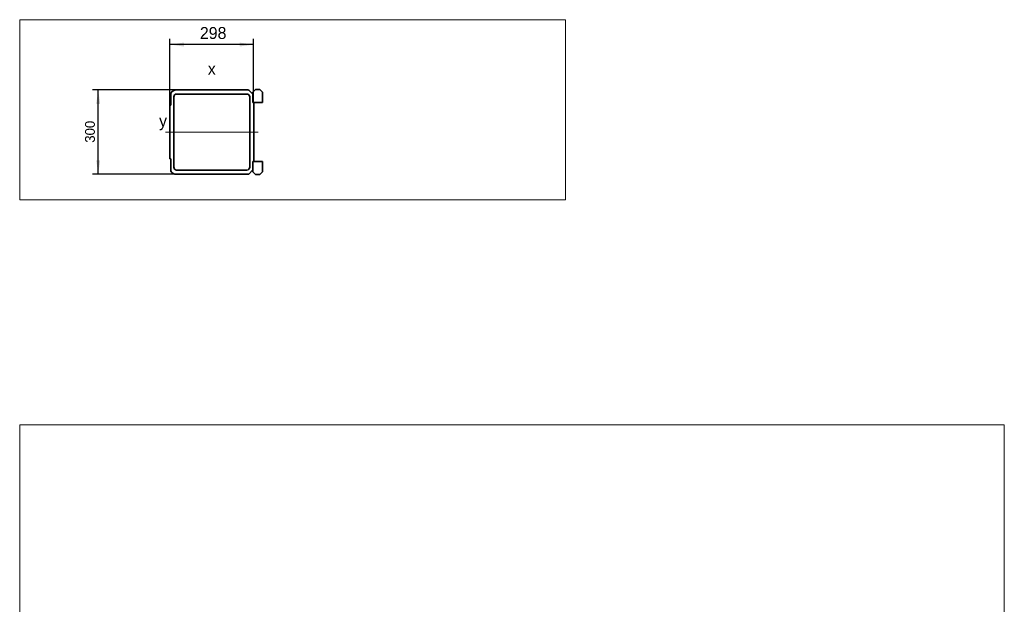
# Model space of a CAD drawing. Header units: millimetres. Extents: x 21 to 401, y 28 to 281.
# Tile 7 of 7: x 226 to 401, y 161 to 265. Entities that reach past the tile are written whole.
import ezdxf

# ---------------------------------------------------------------- set-up
doc = ezdxf.new("R2010")
doc.units = ezdxf.units.MM
doc.linetypes.add('SLD-Durchgehend', pattern=[0])
doc.linetypes.add('SLD-Punktstrich', pattern=[19.05, 15.24, -1.27, 1.27, -1.27])
doc.layers.add('KOPF', color=7, linetype='SLD-Durchgehend')
doc.styles.add('SLDTEXTSTYLE1', font='GIL_____.TTF')
doc.styles.add('SLDTEXTSTYLE2', font='Gill Sans MT Pro Medium')
doc.dimstyles.new('SLDDIMSTYLE7', dxfattribs={"dimtxt": 1.75, "dimasz": 2.5, "dimexe": 0, "dimexo": 0.0625, "dimgap": 0.4375, "dimtad": 1, "dimlfac": 20, "dimrnd": 1e-09, "dimzin": 12, "dimdsep": 46, "dimtxsty": 'SLDTEXTSTYLE1', "dimsah": 1, "dimcen": 0.09, "dimadec": 0, "dimazin": 3, "dimtfac": 1, "dimtofl": 0, "dimtmove": 0, "dimatfit": 3, "dimfxl": 1, "dimfrac": 2, "dimtolj": 1, "dimtzin": 12, "dimarcsym": 0})
doc.dimstyles.new('SLDDIMSTYLE9', dxfattribs={"dimtxt": 1.924756, "dimasz": 2.5, "dimexe": 0, "dimexo": 0.0625, "dimgap": 0.481189, "dimtad": 1, "dimlfac": 20, "dimrnd": 1e-09, "dimzin": 12, "dimdsep": 46, "dimtxsty": 'SLDTEXTSTYLE2', "dimsah": 1, "dimcen": 0.09, "dimadec": 0, "dimazin": 3, "dimtfac": 1, "dimtofl": 0, "dimtmove": 0, "dimatfit": 3, "dimfxl": 1, "dimfrac": 2, "dimtolj": 1, "dimtzin": 12, "dimarcsym": 0})

# ---------------------------------------------------------------- blocks, each defined once
blk = doc.blocks.new('_D_38')
at = {"layer": 'KOPF'}
for p, q in [((253.62, 252.86), (238.69, 252.86)), ((239.69, 237.86), (239.69, 252.86)), ((253.62, 237.86), (238.69, 237.86))]:
    blk.add_line(p, q, dxfattribs=at)
for points in [[(239.69, 252.86), (239.34, 250.36), (240.04, 250.36)], [(239.69, 237.86), (240.04, 240.36), (239.34, 240.36)]]:
    blk.add_solid(points, dxfattribs=at)
at = {"layer": 'KOPF', "insert": (237.35, 243.46), "char_height": 1.75, "attachment_point": 1, "rotation": 90, "style": 'SLDTEXTSTYLE1'}
blk.add_mtext('300', dxfattribs=at)
blk = doc.blocks.new('_D_39')
at = {"layer": 'KOPF'}
for p, q in [((252.42, 250.11), (252.42, 261.91)), ((267.32, 260.91), (252.42, 260.91)), ((267.32, 250.58), (267.32, 261.91))]:
    blk.add_line(p, q, dxfattribs=at)
for points in [[(252.42, 260.91), (254.92, 260.56), (254.92, 261.26)], [(267.32, 260.91), (264.82, 261.26), (264.82, 260.56)]]:
    blk.add_solid(points, dxfattribs=at)
at = {"layer": 'KOPF', "insert": (257.76, 264.02), "char_height": 2.117, "attachment_point": 1, "style": 'SLDTEXTSTYLE2'}
blk.add_mtext('298', dxfattribs=at)

msp = doc.modelspace()

# ---------------------------------------------------------------- linework, layer by layer
at = {"color": 7, "linetype": 'SLD-Durchgehend', "lineweight": 35}
for p, q in [((252.57435, 250.10848), (252.57435, 252.28671)), ((266.12435, 252.85848), (253.62435, 252.85848)), ((266.12435, 252.10848), (253.62435, 252.10848)), ((266.43981, 252.81802), (267.17435, 252.08348)), ((267.17435, 252.41848), (267.66935, 252.91348)), ((267.17435, 252.08348), (267.17435, 252.41848)), ((267.17435, 252.08348), (267.17435, 250.58348)), ((267.66935, 252.91348), (268.40935, 252.91348)), ((268.40935, 252.91348), (268.90435, 252.41848)), ((268.90435, 252.41848), (268.90435, 250.58348)), ((253.12435, 251.60848), (253.12435, 239.10848)), ((266.62435, 239.10848), (266.62435, 251.60848)), ((267.17435, 250.58348), (267.32435, 250.58348)), ((267.32435, 250.58348), (267.32435, 240.13348)), ((268.90435, 250.58348), (267.32435, 250.58348)), ((252.42435, 240.60848), (252.42435, 250.10848)), ((252.42435, 250.10848), (252.57435, 250.10848)), ((252.57435, 240.60848), (252.42435, 240.60848)), ((252.57435, 238.43024), (252.57435, 240.60848)), ((267.32435, 240.13348), (267.17435, 240.13348)), ((267.17435, 240.13348), (267.17435, 238.63348)), ((268.90435, 240.13348), (267.32435, 240.13348)), ((268.90435, 238.29848), (268.90435, 240.13348)), ((253.62435, 238.60848), (266.12435, 238.60848)), ((267.17435, 238.63348), (266.43981, 237.89894)), ((267.17435, 238.63348), (267.17435, 238.29848)), ((267.17435, 238.29848), (267.66935, 237.80348)), ((268.40935, 237.80348), (268.90435, 238.29848)), ((253.62435, 237.85848), (266.12435, 237.85848)), ((267.66935, 237.80348), (268.40935, 237.80348))]:
    msp.add_line(p, q, dxfattribs=at)
for centre, radius, start, end in [((253.62435, 251.60848), 1.25, 90, 147.1401196), ((253.62435, 251.60848), 0.5, 90, 180), ((266.12435, 251.60848), 1.25, 75.3822638, 90), ((266.12435, 251.60848), 0.5, 0, 90), ((253.62435, 239.10848), 1.25, 212.8598804, 270), ((253.62435, 239.10848), 0.5, 180, 270), ((266.12435, 239.10848), 0.5, 270, 0), ((266.12435, 239.10848), 1.25, 270, 284.6177362)]:
    msp.add_arc(centre, radius, start, end, dxfattribs=at)
at = {"layer": 'KOPF', "lineweight": 18}
for p, q in [((225.73608, 265.32761), (322.73608, 265.32761)), ((225.73608, 265.32761), (225.73608, 233.32761)), ((322.73608, 265.32761), (322.73608, 233.32761)), ((225.73608, 233.32761), (322.73608, 233.32761)), ((225.73608, 193.32761), (400.73608, 193.32761)), ((225.73608, 193.32761), (225.73608, 28.32761)), ((400.73608, 193.32761), (400.73608, 28.32761))]:
    msp.add_line(p, q, dxfattribs=at)
at = {"layer": 'KOPF', "linetype": 'SLD-Punktstrich', "lineweight": 18, "ltscale": 2.5}
msp.add_line((251.62435, 245.35848), (268.12435, 245.35848), dxfattribs=at)

# ---------------------------------------------------------------- texts
at = {"layer": 'KOPF', "char_height": 2.11667, "attachment_point": 1, "style": 'SLDTEXTSTYLE2'}
for s, insert in [('x', (259.16879, 257.65249)), ('y', (250.50488, 248.42133))]:
    msp.add_mtext(s, dxfattribs=dict(at, insert=insert))

# ---------------------------------------------------------------- dimensions: what is measured, and where the dimension line sits
at = {"layer": 'KOPF'}
dim = msp.add_linear_dim(base=(252.42435, 260.91348), p1=(267.32435, 250.58348), p2=(252.42435, 250.10848), dimstyle='SLDDIMSTYLE9', dxfattribs=at)
dim.commit()
dim.dimension.update_dxf_attribs({"geometry": '_D_39', "text_midpoint": (259.87435, 260.91348), "dimtype": 160})
dim = msp.add_linear_dim(base=(239.68685, 252.85848), p1=(253.62435, 237.85848), p2=(253.62435, 252.85848), angle=90, dimstyle='SLDDIMSTYLE7', dxfattribs=at)
dim.commit()
dim.dimension.update_dxf_attribs({"geometry": '_D_38', "text_midpoint": (239.68685, 245.35848), "dimtype": 160})

doc.saveas('drawing.dxf')
